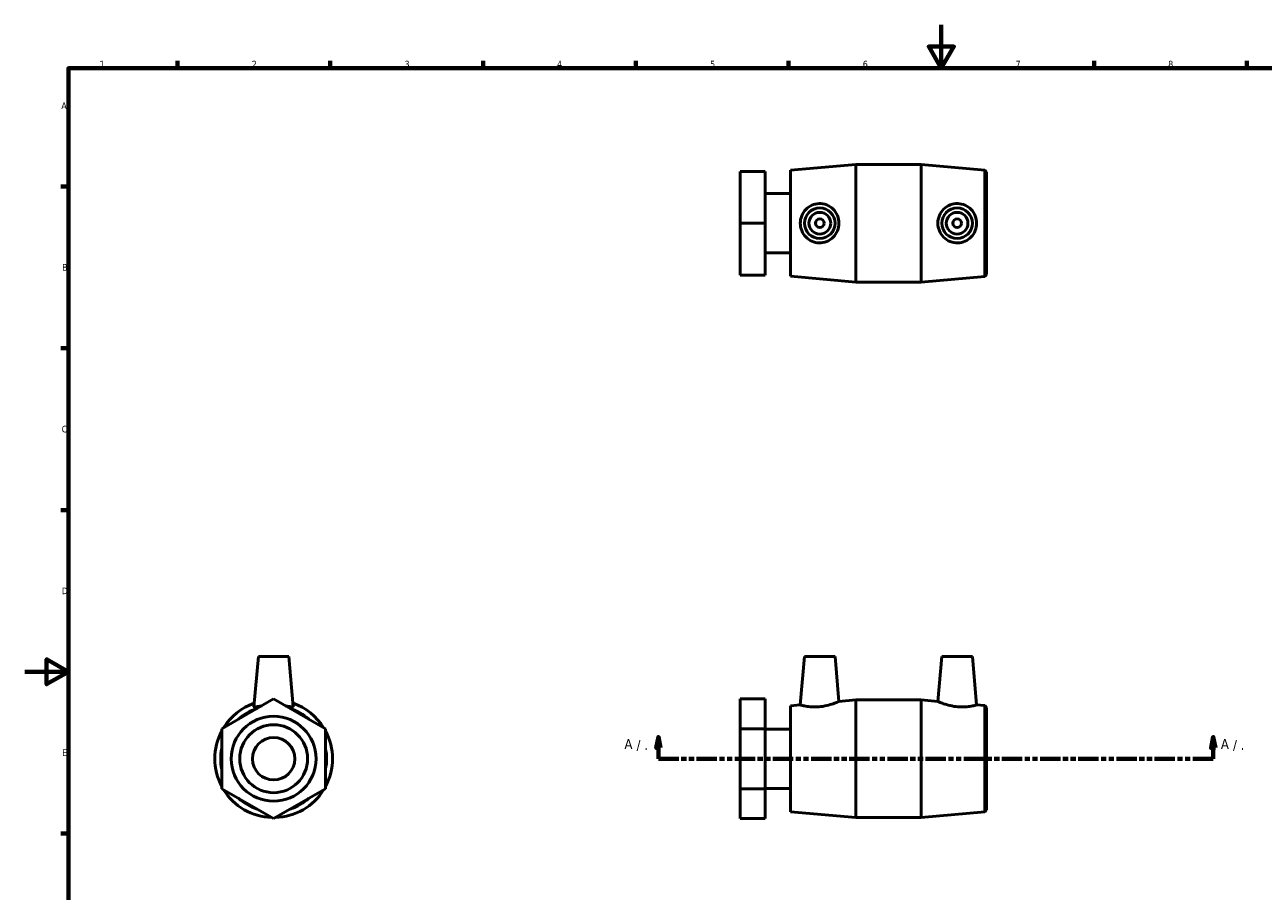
# Model space of a CAD drawing. Header units: millimetres. Extents: x 0 to 907, y -221 to 594.
# Tile 2 of 3: x 0 to 568, y 196 to 594. Entities that reach past the tile are written whole.
import ezdxf

# ---------------------------------------------------------------- set-up
doc = ezdxf.new("R2010")
doc.units = ezdxf.units.MM
doc.linetypes.add('DOUBLE_DASH_CHAIN', pattern=[1.2403, 0.6614, -0.0827, 0.1654, -0.0827, 0.1654, -0.0827])
for name, color, linetype, lineweight in [('Border (ANSI)', 7, 'Continuous', 70), ('Section Line (ANSI)', 7, 'DOUBLE_DASH_CHAIN', 70), ('Visible (ANSI)', 7, 'Continuous', 50)]:
    doc.layers.add(name, color=color, linetype=linetype, lineweight=lineweight)
doc.styles.add('Label Text (ANSI)', font='tahoma.ttf')
doc.styles.add('Note Text (ANSI)', font='tahoma.ttf')

# ---------------------------------------------------------------- blocks, each defined once
blk = doc.blocks.new('Borders Default Border')
at = {"layer": 'Border (ANSI)'}
for p, q in [((70.08, 574), (70.08, 577.45)), ((140.17, 574), (140.17, 577.45)), ((210.25, 574), (210.25, 577.45)), ((280.33, 574), (280.33, 577.45)), ((350.42, 574), (350.42, 577.45)), ((490.58, 574), (490.58, 577.45)), ((560.67, 574), (560.67, 577.45)), ((20, 519.75), (16.55, 519.75)), ((20, 445.5), (16.55, 445.5)), ((20, 371.25), (16.55, 371.25)), ((20, 222.75), (16.55, 222.75))]:
    blk.add_line(p, q, dxfattribs=at)
at = {"layer": 'Border (ANSI)', "flags": 128}
for points in [[(420.5, 594), (420.5, 574), (414.73, 584), (426.27, 584), (420.5, 574)], [(20, 20), (20, 574), (821, 574), (821, 20), (20, 20)], [(0, 297), (20, 297), (10, 302.77), (10, 291.23), (20, 297)]]:
    blk.add_lwpolyline(points, dxfattribs=at)
at = {"layer": 'Border (ANSI)', "char_height": 3.05, "attachment_point": 7, "style": 'Note Text (ANSI)'}
for s, insert in [('1', (34.35, 574.4)), ('2', (104.2, 574.4)), ('3', (174.26, 574.34)), ('4', (244.23, 574.4)), ('5', (314.48, 574.34)), ('6', (384.49, 574.34)), ('7', (454.6, 574.4)), ('8', (524.63, 574.33)), ('A', (16.78, 555.35)), ('B', (17.15, 481.1)), ('C', (16.95, 406.8)), ('D', (16.96, 332.6)), ('E', (17.21, 258.35))]:
    blk.add_mtext(s, dxfattribs=dict(at, insert=insert))
blk = doc.blocks.new('2dTransSection0')
at = {"layer": 'Section Line (ANSI)', "linetype": 'Continuous'}
for p, q in [((290.72, 267.07), (289.72, 262.07)), ((290.72, 262.07), (290.72, 267.07)), ((291.72, 262.07), (290.72, 267.07)), ((545.3, 267.07), (544.3, 262.07)), ((545.3, 262.07), (545.3, 267.07)), ((546.3, 262.07), (545.3, 267.07)), ((289.72, 262.07), (291.72, 262.07)), ((290.72, 257.07), (290.72, 262.07)), ((544.3, 262.07), (546.3, 262.07)), ((545.3, 257.07), (545.3, 262.07)), ((290.72, 257.07), (300.13, 257.07)), ((535.89, 257.07), (545.3, 257.07))]:
    blk.add_line(p, q, dxfattribs=at)
at = {"layer": 'Section Line (ANSI)', "linetype": 'DOUBLE_DASH_CHAIN', "ltscale": 14.11928}
blk.add_line((290.72, 257.07), (545.3, 257.07), dxfattribs=at)
at = {"layer": 'Section Line (ANSI)', "linetype": 'Continuous', "flags": 128}
for points in [[(291.72, 262.07), (290.72, 267.07), (289.72, 262.07), (291.72, 262.07)], [(546.3, 262.07), (545.3, 267.07), (544.3, 262.07), (546.3, 262.07)]]:
    blk.add_lwpolyline(points, dxfattribs=at)
at = {"layer": 'Section Line (ANSI)'}
for points in [[(291.72, 262.07), (290.72, 267.07), (289.72, 262.07), (291.72, 262.07)], [(546.3, 262.07), (545.3, 267.07), (544.3, 262.07), (546.3, 262.07)]]:
    blk.add_solid(points, dxfattribs=at)
at = {"layer": 'Section Line (ANSI)', "attachment_point": 7, "style": 'Label Text (ANSI)'}
for s, insert, char_height in [('A', (275.12, 261.56), 4.57), ('A', (548.77, 261.56), 4.57), (' / .', (278.98, 260.57), 4.572), (' / .', (552.63, 260.57), 4.572)]:
    blk.add_mtext(s, dxfattribs=dict(at, insert=insert, char_height=char_height))

msp = doc.modelspace()

# ---------------------------------------------------------------- linework, layer by layer
at = {"layer": 'Visible (ANSI)'}
for p, q in [((351.259, 527.188), (381.259, 529.888)), ((381.259, 475.888), (381.259, 529.888)), ((381.259, 529.888), (411.259, 529.888)), ((411.259, 475.888), (411.259, 529.888)), ((440.463, 527.26), (411.259, 529.888)), ((328.259, 526.683), (339.759, 526.683)), ((328.259, 502.888), (328.259, 526.683)), ((339.759, 502.888), (339.759, 526.683)), ((351.259, 478.588), (351.259, 527.188)), ((440.463, 478.516), (440.463, 527.26)), ((441.259, 526.388), (440.463, 527.26)), ((441.259, 526.388), (441.259, 479.388)), ((339.759, 516.521), (351.259, 516.521)), ((328.259, 502.888), (339.759, 502.888)), ((328.259, 479.093), (328.259, 502.888)), ((339.759, 479.093), (339.759, 502.888)), ((339.759, 489.255), (351.259, 489.255)), ((328.259, 479.093), (339.759, 479.093)), ((351.259, 478.588), (381.259, 475.888)), ((440.463, 478.516), (411.259, 475.888)), ((441.259, 479.388), (440.463, 478.516)), ((381.259, 475.888), (411.259, 475.888)), ((107.187, 304.071), (105.163, 280.937)), ((107.187, 304.071), (121.187, 304.071)), ((121.187, 304.071), (123.211, 280.937)), ((357.759, 304.071), (355.809, 281.78)), ((357.759, 304.071), (371.759, 304.071)), ((371.759, 304.071), (373.57, 283.379)), ((420.759, 304.071), (418.949, 283.379)), ((434.759, 304.071), (420.759, 304.071)), ((434.759, 304.071), (436.709, 281.78)), ((114.187, 284.547), (90.392, 270.809)), ((137.982, 270.809), (114.187, 284.547)), ((328.259, 284.547), (339.759, 284.547)), ((328.259, 270.809), (328.259, 284.547)), ((339.759, 270.809), (339.759, 284.547)), ((351.259, 281.371), (355.809, 281.78)), ((351.259, 232.771), (351.259, 281.371)), ((373.57, 283.379), (381.259, 284.071)), ((381.259, 230.071), (381.259, 284.071)), ((381.259, 284.071), (411.259, 284.071)), ((411.259, 230.071), (411.259, 284.071)), ((418.949, 283.379), (411.259, 284.071)), ((440.463, 281.443), (436.709, 281.78)), ((440.463, 232.699), (440.463, 281.443)), ((441.259, 280.571), (440.463, 281.443)), ((441.259, 280.571), (441.259, 233.571)), ((90.392, 270.809), (90.392, 243.333)), ((137.982, 243.333), (137.982, 270.809)), ((328.259, 270.809), (339.759, 270.809)), ((328.259, 243.333), (328.259, 270.809)), ((339.759, 243.333), (339.759, 270.809)), ((339.759, 270.704), (351.259, 270.704)), ((90.392, 243.333), (114.187, 229.595)), ((114.187, 229.595), (137.982, 243.333)), ((328.259, 243.333), (339.759, 243.333)), ((328.259, 229.595), (328.259, 243.333)), ((339.759, 243.438), (351.259, 243.438)), ((339.759, 229.595), (339.759, 243.333)), ((441.259, 233.571), (440.463, 232.699)), ((328.259, 229.595), (339.759, 229.595)), ((351.259, 232.771), (381.259, 230.071)), ((381.259, 230.071), (411.259, 230.071)), ((440.463, 232.699), (411.259, 230.071))]:
    msp.add_line(p, q, dxfattribs=at)
for centre, radius in [((364.759, 502.888), 7), ((364.759, 502.888), 5), ((427.759, 502.888), 7), ((427.759, 502.888), 5), ((364.759, 502.888), 2), ((427.759, 502.888), 2), ((114.187, 257.071), 19.476), ((114.187, 257.071), 15.581), ((114.187, 257.071), 9.738)]:
    msp.add_circle(centre, radius, dxfattribs=at)
for radius, start, end in [(27, 109.2041, 148.20125), (24.3, 108.29767, 131.70233), (24.3, 48.29767, 71.70233), (27, 31.79875, 70.7959), (27, 151.79875, 208.20125), (27, 331.79875, 28.20125), (24.3, 168.29767, 191.70233), (24.3, 348.29767, 11.70233), (27, 211.79875, 268.20125), (24.3, 228.29767, 251.70233), (27, 271.79875, 328.20125), (24.3, 288.29767, 311.70233)]:
    msp.add_arc((114.187, 257.071), radius, start, end, dxfattribs=at)
for points, knots in [([(364.406, 493.868), (365.583, 493.83), (366.825, 494.043), (369.092, 494.957), (370.119, 495.658), (371.721, 497.266), (372.413, 498.277), (373.338, 500.51), (373.57, 501.733), (373.57, 504.043), (373.338, 505.266), (372.413, 507.499), (371.721, 508.509), (370.119, 510.118), (369.092, 510.819), (366.825, 511.733), (365.583, 511.945), (363.308, 511.873), (362.144, 511.615), (360.02, 510.656), (359.06, 509.954), (357.547, 508.364), (356.892, 507.364), (356.023, 505.181), (355.809, 503.998), (355.809, 501.778), (356.023, 500.595), (356.892, 498.412), (357.547, 497.411), (359.06, 495.821), (360.02, 495.12), (362.144, 494.16), (363.308, 493.903), (364.406, 493.868)], [0, 0, 0, 0, 0.3546669, 0.3546669, 0.7093338, 0.7093338, 1.0559099, 1.0559099, 1.402486, 1.402486, 1.7490621, 1.7490621, 2.0956383, 2.0956383, 2.4503051, 2.4503051, 2.804972, 2.804972, 3.1354133, 3.1354133, 3.4658546, 3.4658546, 3.7988285, 3.7988285, 4.1318024, 4.1318024, 4.4647762, 4.4647762, 4.7977501, 4.7977501, 5.1281914, 5.1281914, 5.4586327, 5.4586327, 5.4586327, 5.4586327]), ([(428.113, 493.868), (429.21, 493.903), (430.374, 494.16), (432.498, 495.12), (433.459, 495.821), (434.972, 497.411), (435.627, 498.412), (436.496, 500.595), (436.709, 501.778), (436.709, 503.998), (436.496, 505.181), (435.627, 507.364), (434.972, 508.364), (433.459, 509.954), (432.498, 510.656), (430.374, 511.615), (429.21, 511.873), (426.936, 511.945), (425.694, 511.733), (423.427, 510.819), (422.4, 510.118), (420.798, 508.509), (420.106, 507.499), (419.181, 505.266), (418.949, 504.043), (418.949, 501.733), (419.181, 500.51), (420.106, 498.277), (420.798, 497.266), (422.4, 495.658), (423.427, 494.957), (425.694, 494.043), (426.936, 493.83), (428.113, 493.868)], [0, 0, 0, 0, 0.3304413, 0.3304413, 0.6608826, 0.6608826, 0.9938565, 0.9938565, 1.3268303, 1.3268303, 1.6598042, 1.6598042, 1.9927781, 1.9927781, 2.3232194, 2.3232194, 2.6536606, 2.6536606, 3.0083275, 3.0083275, 3.3629944, 3.3629944, 3.7095705, 3.7095705, 4.0561467, 4.0561467, 4.4027228, 4.4027228, 4.7492989, 4.7492989, 5.1039658, 5.1039658, 5.4586327, 5.4586327, 5.4586327, 5.4586327]), ([(105.163, 280.937), (105.162, 280.925), (105.163, 280.914), (105.202, 280.812), (105.459, 280.801), (106.419, 280.931), (107.12, 281.067), (108.124, 281.239), (108.351, 281.277), (108.589, 281.315)], [2.76962539, 2.76962539, 2.76962539, 2.76962539, 2.80497203, 2.80497203, 3.13541332, 3.13541332, 3.46585461, 3.46585461, 3.55436899, 3.55436899, 3.55436899, 3.55436899]), ([(119.784, 281.315), (120.023, 281.277), (120.249, 281.239), (121.253, 281.067), (121.955, 280.931), (122.914, 280.801), (123.172, 280.812), (123.207, 280.904)], [4.70923572, 4.70923572, 4.70923572, 4.70923572, 4.7977501, 4.7977501, 5.12819139, 5.12819139, 5.45863268, 5.45863268, 5.45863268, 5.45863268]), ([(355.809, 281.78), (355.809, 281.78), (356.023, 281.717), (356.892, 281.495), (357.547, 281.34), (359.06, 281.067), (360.02, 280.931), (362.144, 280.801), (363.308, 280.812), (364.406, 280.904)], [4.1318024, 4.1318024, 4.1318024, 4.1318024, 4.4647762, 4.4647762, 4.7977501, 4.7977501, 5.1281914, 5.1281914, 5.4586327, 5.4586327, 5.4586327, 5.4586327]), ([(364.406, 280.904), (365.583, 281.003), (366.825, 281.207), (369.092, 281.737), (370.119, 282.057), (371.721, 282.615), (372.413, 282.891), (373.338, 283.275), (373.57, 283.379), (373.57, 283.379)], [0, 0, 0, 0, 0.3546669, 0.3546669, 0.7093338, 0.7093338, 1.0559099, 1.0559099, 1.402486, 1.402486, 1.402486, 1.402486]), ([(418.949, 283.379), (418.949, 283.379), (419.181, 283.275), (420.106, 282.891), (420.798, 282.615), (422.4, 282.057), (423.427, 281.737), (425.694, 281.207), (426.936, 281.003), (428.113, 280.904)], [4.0561467, 4.0561467, 4.0561467, 4.0561467, 4.4027228, 4.4027228, 4.7492989, 4.7492989, 5.1039658, 5.1039658, 5.4586327, 5.4586327, 5.4586327, 5.4586327]), ([(428.113, 280.904), (429.21, 280.812), (430.374, 280.801), (432.498, 280.931), (433.459, 281.067), (434.972, 281.34), (435.627, 281.495), (436.496, 281.717), (436.709, 281.78), (436.709, 281.78)], [0, 0, 0, 0, 0.3304413, 0.3304413, 0.6608826, 0.6608826, 0.9938565, 0.9938565, 1.3268303, 1.3268303, 1.3268303, 1.3268303])]:
    msp.add_open_spline(points, degree=3, knots=knots, dxfattribs=at)
msp.add_open_spline([(123.207, 280.904), (123.21, 280.914), (123.212, 280.925), (123.21, 280.937)], degree=3, dxfattribs=at)

# ---------------------------------------------------------------- block references
msp.add_blockref('Borders Default Border', (0, 0))
at = {"layer": 'Section Line (ANSI)'}
msp.add_blockref('2dTransSection0', (0, 0), dxfattribs=at)

doc.saveas('drawing.dxf')
